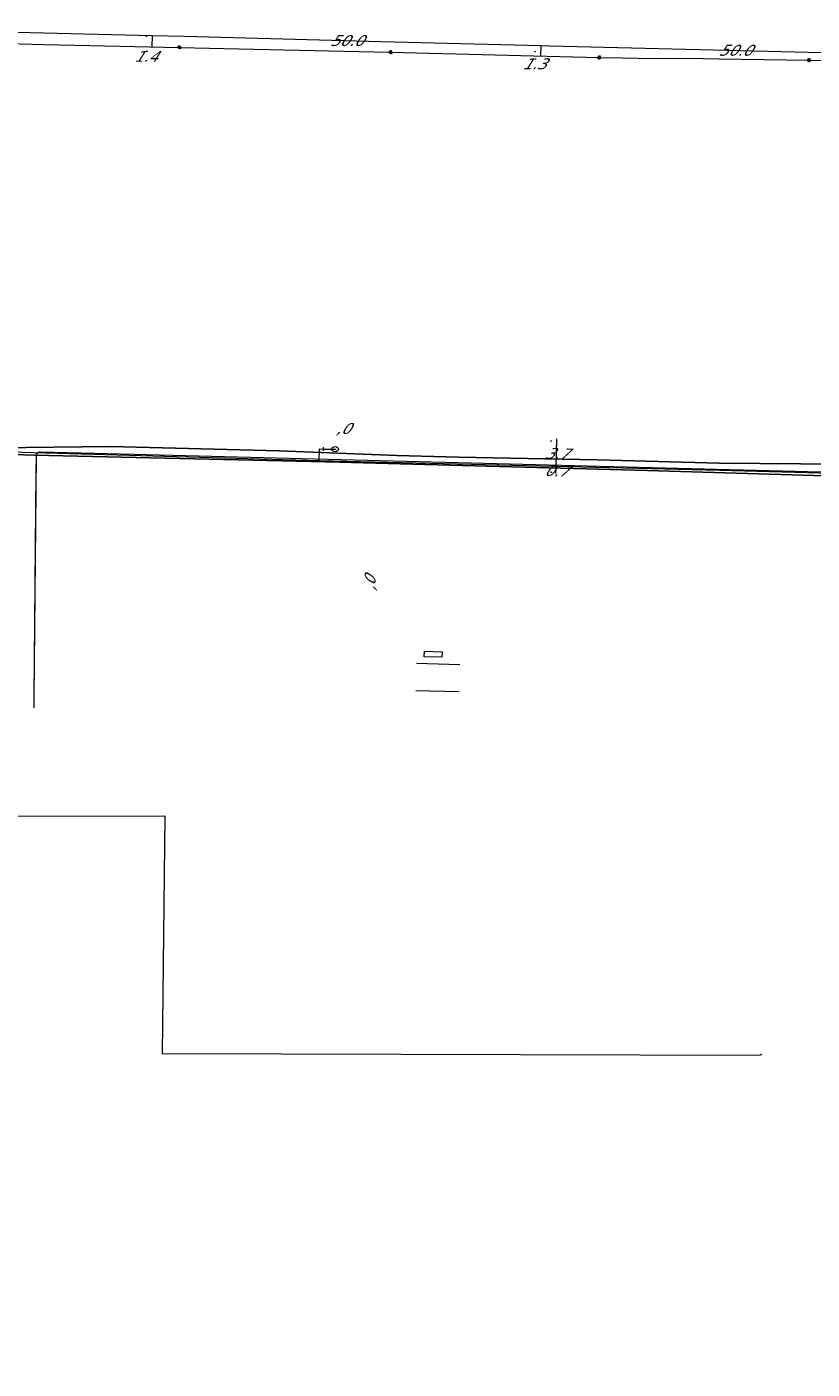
# Model space of a CAD drawing. Header units: metres. Extents: x 124576 to 133557, y 395865 to 402386.
# Tile 236 of 256: x 128007 to 128108, y 401947 to 402119. Entities that reach past the tile are written whole.
import ezdxf
from ezdxf.enums import TextEntityAlignment as Align

# ---------------------------------------------------------------- set-up
doc = ezdxf.new("R2010")
doc.units = ezdxf.units.M
doc.header["$MEASUREMENT"] = 0
for name, color, linetype, lineweight, true_color in [('LG_Datatransport_Eurofiber_Nederland_BV', 3, 'Continuous', 13, 0x00ff00), ('LG_Datatransport_Tele2_Nederland_BV', 3, 'Continuous', 13, 0x00ff00), ('LG_Laag_Spanning_Enexis_Netbeheer_BV', 7, 'Continuous', 13, 0x960000), ('LG_Laag_Spanning_Gemeente_Tilburg_Ruimtelijke_Uitvoering', 7, 'Continuous', 13, 0x960000), ('LG_Midden_Spanning_Enexis_Netbeheer_BV', 7, 'Continuous', 13, 0xd20000), ('LG_unet-4_Brabant_Water', 5, 'Continuous', 13, 0x0000ff)]:
    doc.layers.add(name, color=color, linetype=linetype, lineweight=lineweight, true_color=true_color)
for name, color, linetype, lineweight in [('LG_Laag_Spanning_P_Enexis_Netbeheer_BV', 7, 'Continuous', 0), ('LG_n00003_Spitters_Electrotechniek_BV', 7, 'Continuous', 13), ('LG_unet-4_P_Brabant_Water', 7, 'Continuous', 0), ('LG_Wees_Gemeente_Tilburg_Ruimtelijke_Uitvoering', 7, 'Continuous', 13), ('MV_Laag_Spanning', 7, 'Continuous', 0), ('MV_Laag_Spanning_pijl', 7, 'Continuous', 0), ('MV_Midden_Spanning', 7, 'Continuous', 0), ('MV_Midden_Spanning_pijl', 7, 'Continuous', 0), ('MV_unet-4', 7, 'Continuous', 0)]:
    doc.layers.add(name, color=color, linetype=linetype, lineweight=lineweight)
doc.styles.add('Klic_Annotatie', font='verdanai.ttf', dxfattribs={"oblique": 20, "height": 1.4})
doc.styles.add('Style-Arial', font='arial.ttf')

# ---------------------------------------------------------------- blocks, each defined once
blk = doc.blocks.new('Streetlight')
at = {"layer": 'LG_Laag_Spanning_P_Enexis_Netbeheer_BV'}
for p, q in [((-1.8, 1.8), (-1.1, 1.1)), ((0, 2.5), (0, 1.5)), ((1.8, 1.8), (1.1, 1.1)), ((-1.1, -1.1), (-1.8, -1.8)), ((0, -1.5), (0, -2.5)), ((1.1, -1.1), (1.8, -1.8))]:
    blk.add_line(p, q, dxfattribs=at)
at = {"layer": 'LG_Laag_Spanning_P_Enexis_Netbeheer_BV', "flags": 128}
for points in [[(-2.5, 0), (-1.5, 0)], [(1.5, 0), (2.5, 0)]]:
    blk.add_lwpolyline(points, dxfattribs=at)
at = {"layer": 'LG_Laag_Spanning_P_Enexis_Netbeheer_BV'}
blk.add_circle((0, 0), 1.5, dxfattribs=at)
blk = doc.blocks.new('m_pijl')
at = {"layer": 'MV_Laag_Spanning_pijl'}
blk.add_hatch(color=7, dxfattribs=at).paths.add_polyline_path([(-1, -0.3), (-1, 0), (-1, 0.3), (0, 0)])
at = {"layer": 'MV_Laag_Spanning_pijl', "flags": 128}
blk.add_lwpolyline([(-1, 0), (-1, 0.3), (0, 0), (-1, -0.3), (-1, 0)], close=True, dxfattribs=at)
blk = doc.blocks.new('m_pijl_1')
at = {"layer": 'MV_Midden_Spanning_pijl'}
blk.add_hatch(color=7, dxfattribs=at).paths.add_polyline_path([(-1, -0.3), (-1, 0), (-1, 0.3), (0, 0)])
at = {"layer": 'MV_Midden_Spanning_pijl', "flags": 128}
blk.add_lwpolyline([(-1, 0), (-1, 0.3), (0, 0), (-1, -0.3), (-1, 0)], close=True, dxfattribs=at)
blk = doc.blocks.new('FireHydrant')
at = {"layer": 'LG_unet-4_P_Brabant_Water'}
blk.add_ellipse((0, 0), major_axis=(4.45, 0), ratio=0.727642, dxfattribs=at)
at = {"layer": 'LG_unet-4_P_Brabant_Water', "style": 'Style-Arial'}
blk.add_text('BK', height=2.5, dxfattribs=at).set_placement((0, 0), align=Align.MIDDLE_CENTER)
blk = doc.blocks.new('Afsluiter_2')
at = {"layer": 'LG_unet-4_P_Brabant_Water'}
blk.add_line((0, -2.5), (0, 2.5), dxfattribs=at)
blk.add_solid([(-0.25, 2.5), (0.25, 2.5), (-0.25, -2.5), (0.25, -2.5)], dxfattribs=at)

msp = doc.modelspace()

# ---------------------------------------------------------------- linework, layer by layer
at = {"layer": 'LG_Datatransport_Eurofiber_Nederland_BV', "flags": 128}
for points in [[(127960.46, 401819.41), (127960.66, 401820.38), (127960.28, 401852.35), (127959.67, 401906.23), (127958.95, 401968.23), (127958.68, 401991.6), (127958.78, 402000.13), (127958.85, 402000.38), (127959.74, 402001.74), (127959.84, 402002.04), (127959.88, 402002.39), (127960.07, 402012.81), (127960.24, 402013.18), (127960.56, 402013.49), (127960.96, 402013.65), (127993.25, 402013.37), (127993.29, 402017.77), (128002.79, 402017.69), (128024.3, 402017.71)], [(128024.3, 402017.71), (128023.96, 401987.13), (128100.81, 401986.92), (128101.16, 401987.07)]]:
    msp.add_lwpolyline(points, dxfattribs=at)
at = {"layer": 'LG_Datatransport_Tele2_Nederland_BV', "flags": 128}
for points in [[(128007.5, 402031.6), (128007.51, 402032.94), (128007.77, 402064.04), (128007.8, 402064.2), (128007.87, 402064.34), (128007.99, 402064.45), (128008.1, 402064.5), (128008.28, 402064.54), (128015.3, 402064.36), (128132.08, 402061.35), (128146.06, 402061.2), (128146.15, 402061.21), (128146.21, 402061.22), (128146.35, 402061.29), (128146.46, 402061.4), (128146.54, 402061.54), (128146.56, 402061.69), (128146.6, 402064.31), (128146.71, 402065.8)], [(128007.51, 402032.94), (128007.75, 402061.94), (128007.77, 402064.04), (128007.8, 402064.2), (128007.87, 402064.34), (128007.99, 402064.45), (128008.13, 402064.52), (128008.28, 402064.54), (128015.3, 402064.36), (128132.08, 402061.35)]]:
    msp.add_lwpolyline(points, dxfattribs=at)
at = {"layer": 'LG_Laag_Spanning_Enexis_Netbeheer_BV'}
msp.add_line((128053.34, 402115.94), (128080.18, 402115.27), dxfattribs=at)
msp.add_line((128053.34, 402115.94), (128080.18, 402115.27), dxfattribs=at)
at = {"layer": 'LG_Laag_Spanning_Enexis_Netbeheer_BV', "flags": 128}
for points in [[(127999.33, 402117.2), (128008.78, 402116.95), (128010.78, 402116.9), (128026.18, 402116.56)], [(127999.33, 402117.2), (128008.78, 402116.95), (128010.78, 402116.9), (128026.18, 402116.56)], [(128026.18, 402116.56), (128049.25, 402116.04), (128051.25, 402115.99), (128053.34, 402115.94)], [(128026.18, 402116.56), (128049.25, 402116.04), (128051.25, 402115.99), (128053.34, 402115.94)], [(128080.18, 402115.27), (128083.19, 402115.2), (128085.19, 402115.17), (128093.55, 402115.12), (128095.55, 402115.1), (128107.14, 402114.92)], [(128080.18, 402115.27), (128083.19, 402115.2), (128085.19, 402115.17), (128093.55, 402115.12), (128095.55, 402115.1), (128107.14, 402114.92)], [(128107.14, 402114.92), (128109.34, 402114.89), (128111.34, 402114.84), (128133.77, 402114.04)], [(128107.14, 402114.92), (128109.34, 402114.89), (128111.34, 402114.84), (128133.77, 402114.04)]]:
    msp.add_lwpolyline(points, dxfattribs=at)
at = {"layer": 'LG_Laag_Spanning_Gemeente_Tilburg_Ruimtelijke_Uitvoering'}
for p, q in [((128056.66, 402037.34), (128062.26, 402037.2)), ((128056.57, 402033.86), (128062.17, 402033.71))]:
    msp.add_line(p, q, dxfattribs=at)
at = {"layer": 'LG_Midden_Spanning_Enexis_Netbeheer_BV', "flags": 128}
for points in [[(127923.13, 402073.61), (127923.29, 402068.65), (127923.45, 402068.09), (127923.88, 402067.69), (127924.19, 402067.54), (127928.52, 402067.66), (127954.21, 402068.11), (127955.6, 402068.02), (127956.92, 402067.84), (127958.24, 402067.44), (127960.02, 402066.57), (127961.33, 402066.1), (127962.5, 402065.82), (127963.88, 402065.58), (127965.76, 402065.37), (127967.15, 402065.27), (128006.11, 402064.14), (128007.51, 402064.1), (128046.87, 402063.22), (128048.27, 402063.18), (128086.41, 402062.13), (128087.81, 402062.09), (128113.54, 402061.33)], [(128140.16, 402060.97), (128134.87, 402060.84), (128133.47, 402060.84), (128114.94, 402061.29), (128113.54, 402061.33), (128087.81, 402062.09), (128086.41, 402062.13), (128048.27, 402063.18), (128046.87, 402063.22), (128007.51, 402064.1), (128006.11, 402064.14), (127967.15, 402065.27), (127965.76, 402065.37), (127963.88, 402065.58), (127962.5, 402065.82), (127961.33, 402066.1), (127960.02, 402066.57), (127958.24, 402067.44), (127956.92, 402067.84), (127955.6, 402068.02), (127954.21, 402068.11), (127928.52, 402067.66)]]:
    msp.add_lwpolyline(points, dxfattribs=at)
at = {"layer": 'LG_n00003_Spitters_Electrotechniek_BV'}
for p, q in [((128017.3, 402065.24), (128000.95, 402065.05)), ((128000.95, 402065.05), (128017.3, 402065.24)), ((128017.3, 402065.24), (128000.95, 402065.05)), ((128039.01, 402064.65), (128017.3, 402065.24)), ((128017.3, 402065.24), (128039.01, 402064.65)), ((128039.01, 402064.65), (128017.3, 402065.24)), ((128054.14, 402064.08), (128039.01, 402064.65)), ((128039.01, 402064.65), (128054.14, 402064.08)), ((128054.14, 402064.08), (128039.01, 402064.65)), ((128062.07, 402063.86), (128054.14, 402064.08)), ((128054.14, 402064.08), (128062.07, 402063.86)), ((128062.07, 402063.86), (128054.14, 402064.08)), ((128079.93, 402063.51), (128062.07, 402063.86)), ((128062.07, 402063.86), (128079.93, 402063.51)), ((128079.93, 402063.51), (128062.07, 402063.86)), ((128095.63, 402063.08), (128079.93, 402063.51)), ((128079.93, 402063.51), (128095.63, 402063.08)), ((128095.63, 402063.08), (128079.93, 402063.51)), ((128117.43, 402062.93), (128095.63, 402063.08)), ((128095.63, 402063.08), (128117.43, 402062.93)), ((128117.43, 402062.93), (128095.63, 402063.08))]:
    msp.add_line(p, q, dxfattribs=at)
at = {"layer": 'LG_unet-4_Brabant_Water'}
msp.add_line((128044.7, 402064.9), (128046.2, 402064.88), dxfattribs=at)
at = {"layer": 'LG_unet-4_Brabant_Water', "flags": 128}
for points in [[(127963.8, 402065.53), (127999.75, 402064.66), (128044.17, 402063.41)], [(128044.17, 402063.41), (128044.2, 402064.91), (128044.7, 402064.9)], [(128044.17, 402063.41), (128095.68, 402062.17), (128124.46, 402061.39)]]:
    msp.add_lwpolyline(points, dxfattribs=at)
at = {"layer": 'LG_Wees_Gemeente_Tilburg_Ruimtelijke_Uitvoering', "flags": 128}
msp.add_lwpolyline([(128057.69, 402038.88), (128059.97, 402038.82), (128059.95, 402038.12), (128057.67, 402038.18), (128057.69, 402038.88)], dxfattribs=at)
at = {"layer": 'MV_Laag_Spanning_pijl'}
for p, q in [((128022.67, 402118.08), (128022.63, 402116.64)), ((128072.65, 402116.8), (128072.62, 402115.46))]:
    msp.add_line(p, q, dxfattribs=at)
at = {"layer": 'MV_Laag_Spanning_pijl', "flags": 128}
for points in [[(127972.68, 402119.2), (127995.09, 402118.76), (128000, 402118.64), (128022.67, 402118.08)], [(128022.67, 402118.08), (128026.85, 402117.98), (128052.08, 402117.32), (128072.65, 402116.8)], [(128072.65, 402116.8), (128073.77, 402116.77), (128101.87, 402116.09), (128122.63, 402115.55)]]:
    msp.add_lwpolyline(points, dxfattribs=at)
at = {"layer": 'MV_Midden_Spanning_pijl'}
for p, q in [((128074.62, 402062.46), (128074.72, 402066.19)), ((128074.6, 402061.74), (128074.62, 402062.46))]:
    msp.add_line(p, q, dxfattribs=at)

# ---------------------------------------------------------------- block references
at = {"layer": 'LG_Laag_Spanning_P_Enexis_Netbeheer_BV', "xscale": 0.1, "yscale": 0.1, "zscale": 0.1}
for p, rotation in [((128026.18, 402116.56), 355), ((128053.34, 402115.94), 1), ((128080.18, 402115.27), 1), ((128107.14, 402114.92), 2)]:
    msp.add_blockref('Streetlight', p, dxfattribs=dict(at, rotation=rotation))
at = {"layer": 'LG_unet-4_P_Brabant_Water', "xscale": 0.1, "yscale": 0.1, "zscale": 0.1}
for name, p in [('Afsluiter_2', (128044.7, 402064.9)), ('FireHydrant', (128046.2, 402064.88))]:
    msp.add_blockref(name, p, dxfattribs=at)
at = {"layer": 'MV_Laag_Spanning_pijl', "xscale": 0.1, "yscale": 0.1, "zscale": 0.1}
for p, rotation in [((128022, 402118), 359), ((128022, 402116), 269), ((128072, 402116), 359), ((128072, 402115), 269)]:
    msp.add_blockref('m_pijl', p, dxfattribs=dict(at, rotation=rotation))
at = {"layer": 'MV_Midden_Spanning_pijl', "xscale": 0.1, "yscale": 0.1, "zscale": 0.1, "rotation": 87.99999999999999}
for p in [(128074, 402066), (128074, 402062)]:
    msp.add_blockref('m_pijl_1', p, dxfattribs=at)

# ---------------------------------------------------------------- texts
at = {"layer": 'MV_Laag_Spanning', "style": 'Klic_Annotatie', "oblique": 20}
for s, p in [('50.0', (128047.66, 402117.44)), ('50.0', (128097.64, 402116.19)), ('1.4', (128021.81, 402115.4)), ('1.3', (128071.79, 402114.45))]:
    msp.add_text(s, height=1.4, dxfattribs=at).set_placement(p, align=Align.MIDDLE_CENTER)
at = {"layer": 'MV_Midden_Spanning', "style": 'Klic_Annotatie', "oblique": 20}
for s, p in [('3.7', (128074.67, 402064.32)), ('0.7', (128074.61, 402062.1))]:
    msp.add_text(s, height=1.4, rotation=358, dxfattribs=at).set_placement(p, align=Align.MIDDLE_CENTER)
at = {"layer": 'MV_unet-4', "style": 'Klic_Annotatie', "oblique": 20}
msp.add_text(',0', height=1.4, dxfattribs=at).set_placement((128047.21, 402067.54), align=Align.MIDDLE_CENTER)
msp.add_text(',0', height=1.4, rotation=88.4, dxfattribs=at).set_placement((128050.68, 402047.59), align=Align.MIDDLE_CENTER)

doc.saveas('drawing.dxf')
